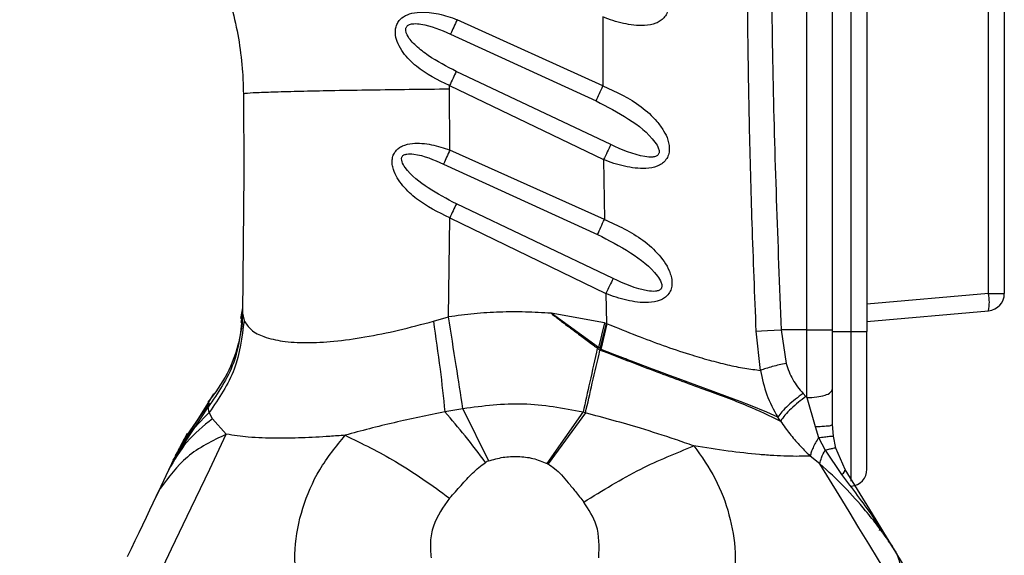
# Model space of a CAD drawing. Header units: millimetres. Extents: x 13 to 546, y 13 to 419.
# Tile 5 of 19: x 203 to 260, y 215 to 246. Entities that reach past the tile are written whole.
import ezdxf

# ---------------------------------------------------------------- set-up
doc = ezdxf.new("R2010")
doc.units = ezdxf.units.MM
doc.header["$LTSCALE"] = 2
doc.linetypes.add('SLD-Solid', pattern=[0])
doc.layers.add('DIMENSIONS', color=140, linetype='SLD-Solid', lineweight=25)
doc.styles.add('SLDTEXTSTYLE0', font='VERDANA.TTF')
doc.dimstyles.new('SLDDIMSTYLE0', dxfattribs={"dimtxt": 4.316016, "dimasz": 6.604, "dimexe": 0, "dimexo": 0.0625, "dimgap": 1.079004, "dimtad": 0, "dimtih": 1, "dimtoh": 1, "dimrnd": 1e-09, "dimzin": 12, "dimdsep": 46, "dimtxsty": 'SLDTEXTSTYLE0', "dimsah": 1, "dimcen": 0.09, "dimadec": 0, "dimazin": 3, "dimtfac": 1, "dimtofl": 0, "dimtmove": 0, "dimatfit": 3, "dimfxl": 0, "dimfrac": 2, "dimtolj": 1, "dimtzin": 12, "dimarcsym": 0})

# ---------------------------------------------------------------- blocks, each defined once
blk = doc.blocks.new('_D')
at = {"layer": 'DIMENSIONS'}
for p, q in [((239.973, 382.092), (174.141, 382.092)), ((180.491, 382.092), (180.491, 294.455)), ((174.079, 286.629), (172.629, 286.629)), ((172.629, 286.629), (172.629, 279.77)), ((186.904, 286.629), (188.354, 286.629)), ((188.354, 286.629), (188.354, 279.77)), ((172.629, 279.77), (174.079, 279.77)), ((188.354, 279.77), (186.904, 279.77)), ((180.491, 174.243), (180.491, 278.803)), ((194.55, 174.243), (174.141, 174.243))]:
    blk.add_line(p, q, dxfattribs=at)
for points in [[(180.491, 382.092), (179.475, 375.488), (181.507, 375.488)], [(180.491, 174.243), (181.507, 180.847), (179.475, 180.847)]]:
    blk.add_solid(points, dxfattribs=at)
at = {"layer": 'DIMENSIONS', "char_height": 4.2333, "attachment_point": 1, "style": 'SLDTEXTSTYLE0'}
for s, insert in [('207.8', (172.284, 292.972)), ('8.18', (174.079, 285.146))]:
    blk.add_mtext(s, dxfattribs=dict(at, insert=insert))
blk = doc.blocks.new('_D_1')
at = {"layer": 'DIMENSIONS'}
for p, q in [((239.973, 382.092), (148.703, 382.092)), ((155.053, 382.092), (155.053, 250.515)), ((146.845, 242.69), (145.396, 242.69)), ((145.396, 242.69), (145.396, 235.83)), ((163.261, 242.69), (164.71, 242.69)), ((164.71, 242.69), (164.71, 235.83)), ((145.396, 235.83), (146.845, 235.83)), ((164.71, 235.83), (163.261, 235.83)), ((155.053, 116.856), (155.053, 234.864)), ((223.25, 116.856), (148.703, 116.856))]:
    blk.add_line(p, q, dxfattribs=at)
for points in [[(155.053, 382.092), (154.037, 375.488), (156.069, 375.488)], [(155.053, 116.856), (156.069, 123.46), (154.037, 123.46)]]:
    blk.add_solid(points, dxfattribs=at)
at = {"layer": 'DIMENSIONS', "char_height": 4.2333, "attachment_point": 1, "style": 'SLDTEXTSTYLE0'}
for s, insert in [('265.2', (146.845, 249.033)), ('10.44', (146.845, 241.207))]:
    blk.add_mtext(s, dxfattribs=dict(at, insert=insert))

msp = doc.modelspace()

# ---------------------------------------------------------------- linework, layer by layer
for p, q in [((251.177, 227.643), (251.177, 298.843)), ((252.09, 298.843), (252.09, 227.643)), ((259.177, 229.859), (259.177, 296.627)), ((260.09, 296.627), (260.09, 229.859)), ((248.59, 227.743), (248.59, 296.237)), ((250.09, 227.743), (250.09, 296.237)), ((236.712, 241.955), (228.215, 245.806)), ((236.702, 245.967), (236.712, 241.955)), ((227.838, 244.973), (236.314, 241.074)), ((237.171, 238.532), (228.173, 242.794)), ((215.771, 241.5), (215.792, 236.846)), ((227.776, 241.778), (227.775, 241.969)), ((227.775, 241.969), (236.748, 237.658)), ((227.795, 238.217), (227.776, 241.778)), ((236.796, 234.181), (227.795, 238.217)), ((236.748, 237.658), (236.796, 234.181)), ((215.792, 236.846), (215.728, 228.717)), ((227.431, 237.404), (236.402, 233.299)), ((237.307, 230.734), (228.181, 235.078)), ((227.724, 228.504), (227.788, 234.273)), ((227.788, 234.273), (236.88, 229.862)), ((236.88, 229.862), (236.921, 228.123)), ((259.177, 229.859), (252.09, 229.239)), ((259.177, 229.859), (260.09, 229.859)), ((215.621, 228.405), (215.733, 229.022)), ((215.728, 228.717), (215.733, 229.022)), ((252.09, 228.243), (259.177, 228.863)), ((215.728, 228.717), (215.625, 228.167)), ((215.729, 228.666), (215.694, 228.121)), ((215.728, 228.717), (215.81, 228.294)), ((226.836, 228.253), (227.724, 228.504)), ((236.446, 226.722), (233.694, 228.71)), ((236.803, 228.152), (233.694, 228.71)), ((215.694, 228.121), (215.685, 227.974)), ((236.803, 228.152), (236.446, 226.722)), ((236.545, 226.653), (236.921, 228.123)), ((236.604, 226.61), (236.964, 228.105)), ((236.803, 228.152), (236.921, 228.123)), ((236.921, 228.123), (236.964, 228.105)), ((245.898, 225.386), (245.641, 227.674)), ((247.092, 227.743), (247.381, 225.794)), ((248.59, 227.743), (247.092, 227.743)), ((248.59, 227.743), (250.09, 227.743)), ((250.09, 224.307), (250.09, 227.743)), ((250.09, 227.643), (251.177, 227.643)), ((251.177, 227.643), (252.09, 227.643)), ((251.177, 218.934), (251.177, 227.643)), ((252.09, 219.64), (252.09, 227.643)), ((236.446, 226.722), (236.386, 226.687)), ((236.545, 226.653), (236.446, 226.722)), ((236.604, 226.61), (236.54, 226.573)), ((236.604, 226.61), (236.545, 226.653)), ((250.09, 222.233), (250.09, 224.307)), ((213.766, 223.539), (214.041, 224.032)), ((248.372, 224.041), (248.533, 223.862)), ((248.533, 223.862), (248.59, 223.801)), ((248.59, 223.801), (249.069, 222.117)), ((211.935, 220.529), (213.715, 223.246)), ((212.168, 220.987), (213.766, 223.539)), ((213.773, 223.494), (212.272, 221.307)), ((213.773, 223.494), (212.279, 221.319)), ((213.715, 223.246), (213.766, 223.539)), ((213.782, 222.939), (213.715, 223.246)), ((228.559, 223.155), (227.507, 222.972)), ((228.559, 223.155), (230.047, 220.115)), ((213.968, 222.573), (213.782, 222.939)), ((214.774, 221.67), (213.968, 222.573)), ((233.455, 219.971), (235.554, 222.95)), ((235.693, 222.912), (233.514, 219.939)), ((235.693, 222.912), (235.554, 222.95)), ((247.062, 222.44), (246.897, 222.663)), ((249.069, 222.117), (249.276, 221.477)), ((250.134, 221.568), (250.09, 222.233)), ((212.503, 221.706), (212.041, 220.875)), ((249.276, 221.477), (249.647, 220.735)), ((250.284, 220.853), (250.134, 221.568)), ((211.823, 220.435), (212.09, 220.862)), ((212.036, 220.865), (211.888, 220.555)), ((212.19, 221.144), (212.045, 220.883)), ((250.822, 219.627), (250.284, 220.853)), ((211.688, 220.152), (211.939, 220.536)), ((211.688, 220.152), (211.935, 220.529)), ((211.823, 220.435), (211.802, 220.392)), ((249.353, 219.947), (248.791, 220.403)), ((249.647, 220.735), (250.614, 219.32)), ((211.613, 219.995), (211.412, 219.573)), ((211.412, 219.573), (210.962, 218.627)), ((210.962, 218.627), (210.677, 218.031)), ((210.934, 218.514), (210.677, 218.031)), ((210.962, 218.627), (210.934, 218.514)), ((252.819, 216.099), (252.806, 216.099)), ((252.819, 216.099), (252.829, 216.057))]:
    msp.add_line(p, q)
at = {"flags": 128}
for points in [[(245.641, 227.674), (245.945, 227.688), (246.302, 227.705), (246.693, 227.724), (247.092, 227.743)], [(248.59, 223.801), (248.59, 225.743), (248.59, 227.743)], [(246.897, 222.663), (246.26, 222.955), (245.315, 223.345), (244.7, 223.582), (243.976, 223.853), (243.137, 224.161), (242.175, 224.513), (241.665, 224.699), (241.135, 224.894), (240.586, 225.096), (240.02, 225.307), (239.436, 225.525), (238.38, 225.925), (238.113, 226.027), (238.046, 226.053), (238.029, 226.059), (238.025, 226.061), (238.024, 226.061), (238.023, 226.061), (238.023, 226.061), (238.023, 226.061), (238.023, 226.061), (237.557, 226.24), (237.407, 226.298), (237.314, 226.334), (236.959, 226.472), (236.604, 226.61)], [(210.439, 212.572), (211.593, 214.995), (212.733, 217.386), (213.808, 219.644), (214.774, 221.67)], [(253.857, 212.572), (253.319, 213.452), (252.765, 214.36), (252.197, 215.289), (251.623, 216.23), (251.046, 217.174), (250.472, 218.114), (249.906, 219.041), (249.353, 219.947)], [(253.824, 214.713), (252.411, 217.027), (250.822, 219.627)], [(210.677, 218.031), (210.498, 217.654), (210.306, 217.251), (210.103, 216.826), (209.892, 216.383), (209.675, 215.927), (209.454, 215.463), (209.232, 214.996), (209.01, 214.531)], [(259.957, 204.67), (256.605, 210.158), (253.824, 214.713)]]:
    msp.add_lwpolyline(points, dxfattribs=at)
for centre, radius, start, end in [((256.294, 229.361), 2.925, 350.19718, 9.80324), ((259.09, 229.859), 1, 274.99981, 0.00026), ((251.09, 219.64), 1, 274.99968, 0.00027)]:
    msp.add_arc(centre, radius, start, end)
for points, knots in [([(245.641, 227.674), (245.557, 229.763), (245.397, 233.763), (245.243, 239.498), (245.148, 245.017), (245.114, 250.526), (245.142, 256.198), (245.233, 261.889), (245.417, 268.603), (245.741, 276.385), (246.133, 283.03), (246.444, 287.489), (246.585, 289.393), (246.722, 291.151), (246.878, 293.05), (247.102, 295.696), (247.286, 297.73), (247.39, 298.881)], [0, 0, 0, 0, 0.087998, 0.168469, 0.24141, 0.32028, 0.400334, 0.480102, 0.5598, 0.682986, 0.807884, 0.839902, 0.871122, 0.888236, 0.914077, 0.951332, 1, 1, 1, 1]), ([(248.59, 296.237), (248.073, 289.84), (247.044, 277.116), (246.499, 259.34), (246.503, 242.9), (246.895, 232.816), (247.092, 227.743)], [0, 0, 0, 0, 0.280806, 0.558478, 0.777879, 1, 1, 1, 1]), ([(236.718, 250.239), (237.48, 249.884), (238.622, 249.352), (239.713, 248.338), (240.206, 247.664), (240.427, 247.18), (240.515, 246.784), (240.518, 246.466), (240.442, 246.163), (240.276, 245.909), (240.056, 245.72), (239.689, 245.534), (238.95, 245.415), (238.099, 245.53), (237.293, 245.745), (236.899, 245.893), (236.702, 245.967)], [0, 0, 0, 0, 0.250899, 0.375673, 0.442531, 0.500784, 0.533894, 0.563898, 0.595578, 0.626414, 0.653215, 0.681781, 0.749257, 0.873833, 0.936852, 1, 1, 1, 1]), ([(214.831, 247.384), (214.945, 247.004), (215.227, 246.059), (215.539, 244.512), (215.732, 242.924), (215.76, 241.917), (215.771, 241.5)], [0, 0, 0, 0, 0.199032, 0.494416, 0.790958, 1, 1, 1, 1]), ([(227.775, 241.969), (227.1, 242.297), (226.09, 242.787), (225.155, 243.737), (224.769, 244.373), (224.628, 244.827), (224.615, 245.19), (224.673, 245.468), (224.802, 245.714), (225.049, 245.968), (225.471, 246.18), (226.208, 246.289), (226.969, 246.195), (227.69, 246.006), (228.04, 245.873), (228.215, 245.806)], [0, 0, 0, 0, 0.250618, 0.374928, 0.442323, 0.499698, 0.53293, 0.563797, 0.593968, 0.625431, 0.681678, 0.749176, 0.873909, 0.936888, 1, 1, 1, 1]), ([(228.173, 242.794), (227.614, 243.082), (226.787, 243.51), (225.839, 244.244), (225.39, 244.718), (225.239, 245.076), (225.219, 245.215), (225.235, 245.314), (225.264, 245.381), (225.309, 245.44), (225.388, 245.503), (225.522, 245.555), (225.773, 245.587), (226.584, 245.513), (227.274, 245.216), (227.838, 244.973)], [0, 0, 0, 0, 0.275928, 0.408409, 0.528794, 0.556095, 0.578494, 0.589465, 0.599906, 0.610407, 0.621495, 0.644366, 0.672463, 0.732328, 1, 1, 1, 1]), ([(228.215, 245.806), (228.151, 245.663), (228.025, 245.386), (227.899, 245.108), (227.838, 244.973)], [0, 0, 0, 0, 0.513225, 1, 1, 1, 1]), ([(228.173, 242.794), (228.109, 242.66), (227.976, 242.386), (227.843, 242.111), (227.775, 241.969)], [0, 0, 0, 0, 0.485106, 1, 1, 1, 1]), ([(215.771, 241.5), (215.848, 241.513), (216.149, 241.563), (216.827, 241.573), (217.921, 241.622), (219.396, 241.655), (221.191, 241.693), (223.24, 241.725), (225.463, 241.755), (226.995, 241.77), (227.776, 241.778)], [0, 0, 0, 0, 0.019408, 0.076359, 0.168849, 0.293116, 0.444649, 0.61745, 0.80498, 1, 1, 1, 1]), ([(236.314, 241.074), (236.378, 241.216), (236.511, 241.51), (236.644, 241.804), (236.712, 241.955)], [0, 0, 0, 0, 0.484641, 1, 1, 1, 1]), ([(236.712, 241.955), (237.485, 241.599), (238.641, 241.067), (239.748, 240.047), (240.252, 239.371), (240.482, 238.885), (240.577, 238.486), (240.587, 238.164), (240.517, 237.856), (240.355, 237.597), (240.135, 237.404), (239.765, 237.214), (239.018, 237.095), (238.158, 237.214), (237.344, 237.433), (236.946, 237.583), (236.748, 237.658)], [0, 0, 0, 0, 0.250985, 0.375671, 0.44258, 0.500859, 0.533989, 0.563988, 0.595753, 0.626479, 0.653224, 0.681714, 0.749214, 0.873802, 0.936838, 1, 1, 1, 1]), ([(236.314, 241.074), (236.952, 240.743), (238.194, 240.1), (239.456, 239.139), (239.945, 238.379), (239.997, 238.14), (239.976, 238.024), (239.94, 237.953), (239.884, 237.896), (239.778, 237.834), (239.528, 237.785), (238.601, 237.884), (237.815, 238.24), (237.171, 238.532)], [0, 0, 0, 0, 0.272687, 0.53088, 0.586255, 0.610637, 0.620793, 0.630446, 0.640164, 0.65075, 0.676696, 0.734728, 1, 1, 1, 1]), ([(227.788, 234.273), (227.116, 234.599), (226.11, 235.088), (225.029, 236.106), (224.562, 236.826), (224.437, 237.368), (224.429, 237.65), (224.488, 237.923), (224.626, 238.156), (224.814, 238.335), (225.135, 238.519), (225.787, 238.655), (226.547, 238.576), (227.268, 238.403), (227.619, 238.279), (227.795, 238.217)], [0, 0, 0, 0, 0.250718, 0.37527, 0.499595, 0.532511, 0.562603, 0.594525, 0.625424, 0.652797, 0.681737, 0.749239, 0.873947, 0.936914, 1, 1, 1, 1]), ([(228.181, 235.078), (227.625, 235.374), (226.545, 235.948), (225.446, 236.795), (225.022, 237.463), (224.976, 237.672), (224.991, 237.775), (225.019, 237.84), (225.065, 237.893), (225.153, 237.953), (225.366, 238.009), (226.176, 237.953), (226.865, 237.652), (227.431, 237.404)], [0, 0, 0, 0, 0.273462, 0.531812, 0.58723, 0.611887, 0.622222, 0.631981, 0.641868, 0.652442, 0.67782, 0.735203, 1, 1, 1, 1]), ([(227.795, 238.217), (227.733, 238.079), (227.611, 237.808), (227.49, 237.537), (227.431, 237.404)], [0, 0, 0, 0, 0.512002, 1, 1, 1, 1]), ([(237.171, 238.532), (237.102, 238.392), (236.961, 238.101), (236.82, 237.809), (236.748, 237.658)], [0, 0, 0, 0, 0.481994, 1, 1, 1, 1]), ([(228.181, 235.078), (228.117, 234.948), (227.986, 234.679), (227.855, 234.411), (227.788, 234.273)], [0, 0, 0, 0, 0.485658, 1, 1, 1, 1]), ([(236.402, 233.299), (236.466, 233.442), (236.596, 233.736), (236.728, 234.03), (236.796, 234.181)], [0, 0, 0, 0, 0.484989, 1, 1, 1, 1]), ([(236.796, 234.181), (237.579, 233.824), (238.75, 233.289), (240.015, 232.137), (240.568, 231.319), (240.726, 230.698), (240.742, 230.373), (240.678, 230.06), (240.519, 229.796), (240.3, 229.599), (239.927, 229.405), (239.172, 229.287), (238.304, 229.41), (237.481, 229.633), (237.08, 229.785), (236.88, 229.862)], [0, 0, 0, 0, 0.2511719, 0.3759916, 0.5007195, 0.5338495, 0.5638885, 0.5957629, 0.6263827, 0.6530616, 0.6814807, 0.7490667, 0.8737209, 0.9367984, 1, 1, 1, 1]), ([(236.402, 233.299), (237.048, 232.966), (238.308, 232.316), (239.587, 231.344), (240.093, 230.579), (240.152, 230.338), (240.136, 230.218), (240.103, 230.146), (240.048, 230.086), (239.942, 230.022), (239.689, 229.972), (238.753, 230.076), (237.959, 230.437), (237.307, 230.734)], [0, 0, 0, 0, 0.272408, 0.530918, 0.586686, 0.611388, 0.621575, 0.631156, 0.640805, 0.65128, 0.677035, 0.734947, 1, 1, 1, 1]), ([(237.307, 230.734), (237.238, 230.594), (237.095, 230.304), (236.953, 230.013), (236.88, 229.862)], [0, 0, 0, 0, 0.4816161, 1, 1, 1, 1]), ([(215.728, 228.717), (215.625, 227.721), (215.419, 225.727), (214.283, 224.074), (213.715, 223.246)], [0, 0, 0, 0, 0.4994, 1, 1, 1, 1]), ([(215.81, 228.294), (215.691, 227.323), (215.452, 225.373), (214.34, 223.753), (213.782, 222.939)], [0, 0, 0, 0, 0.497807, 1, 1, 1, 1]), ([(215.81, 228.294), (215.933, 228.102), (216.213, 227.667), (217.046, 227.292), (218.125, 227.049), (219.499, 226.978), (221.108, 227.07), (222.91, 227.325), (224.845, 227.719), (226.162, 228.072), (226.836, 228.253)], [0, 0, 0, 0, 0.058173, 0.132082, 0.22779, 0.346665, 0.487222, 0.646092, 0.818707, 1, 1, 1, 1]), ([(226.836, 228.253), (226.972, 227.323), (227.229, 225.567), (227.418, 223.802), (227.507, 222.972)], [0, 0, 0, 0, 0.5296511, 1, 1, 1, 1]), ([(233.694, 228.71), (233.196, 228.741), (232.2, 228.804), (230.703, 228.791), (229.207, 228.706), (228.218, 228.571), (227.724, 228.504)], [0, 0, 0, 0, 0.249989, 0.500003, 0.750017, 1, 1, 1, 1]), ([(228.559, 223.155), (228.428, 223.993), (228.147, 225.776), (227.87, 227.559), (227.724, 228.504)], [0, 0, 0, 0, 0.470236, 1, 1, 1, 1]), ([(233.694, 228.71), (233.806, 228.624), (233.989, 228.482), (234.212, 228.311), (234.435, 228.141), (234.669, 227.965), (234.885, 227.804), (234.995, 227.722), (235.024, 227.7), (235.033, 227.693), (235.148, 227.608), (235.263, 227.522), (235.391, 227.426), (235.504, 227.342), (235.726, 227.175), (236.012, 226.963), (236.225, 226.805), (236.338, 226.722), (236.374, 226.696), (236.386, 226.687)], [0, 0, 0, 0, 0.125205, 0.206459, 0.250367, 0.375476, 0.466573, 0.490757, 0.497447, 0.499436, 0.500521, 0.625496, 0.627292, 0.642956, 0.750397, 0.875228, 0.960544, 0.9861, 1, 1, 1, 1]), ([(215.7, 228.146), (215.697, 228.128), (215.678, 228.031), (215.652, 227.792), (215.577, 227.376), (215.367, 226.477), (214.873, 225.084), (214.113, 224.073), (213.704, 223.53)], [0, 0, 0, 0, 0.010929, 0.058436, 0.141115, 0.259331, 0.602114, 1, 1, 1, 1]), ([(236.964, 228.105), (237.542, 227.869), (238.619, 227.43), (240.213, 226.835), (241.617, 226.361), (242.867, 225.99), (243.943, 225.716), (244.939, 225.508), (245.589, 225.425), (245.898, 225.386)], [0, 0, 0, 0, 0.199814, 0.372737, 0.544734, 0.674238, 0.790159, 0.900318, 1, 1, 1, 1]), ([(236.386, 226.687), (236.24, 226.029), (235.964, 224.783), (235.686, 223.538), (235.554, 222.95)], [0, 0, 0, 0, 0.528045, 1, 1, 1, 1]), ([(235.693, 222.912), (235.827, 223.488), (236.111, 224.708), (236.392, 225.928), (236.54, 226.573)], [0, 0, 0, 0, 0.47193, 1, 1, 1, 1]), ([(236.386, 226.687), (236.412, 226.668), (236.464, 226.63), (236.515, 226.592), (236.54, 226.573)], [0, 0, 0, 0, 0.500068, 1, 1, 1, 1]), ([(236.54, 226.573), (237.58, 226.173), (239.593, 225.397), (242.458, 224.332), (244.963, 223.443), (246.419, 222.747), (247.062, 222.44)], [0, 0, 0, 0, 0.295581, 0.572138, 0.811046, 1, 1, 1, 1]), ([(247.381, 225.794), (247.247, 225.766), (246.977, 225.71), (246.586, 225.611), (246.225, 225.506), (246.001, 225.424), (245.898, 225.386)], [0, 0, 0, 0, 0.267689, 0.535873, 0.785742, 1, 1, 1, 1]), ([(245.898, 225.386), (245.993, 224.906), (246.184, 223.946), (246.66, 223.09), (246.897, 222.663)], [0, 0, 0, 0, 0.500164, 1, 1, 1, 1]), ([(247.381, 225.794), (247.493, 225.47), (247.716, 224.825), (248.153, 224.302), (248.372, 224.041)], [0, 0, 0, 0, 0.501607, 1, 1, 1, 1]), ([(248.59, 223.801), (248.783, 223.807), (249.143, 223.819), (249.601, 223.928), (249.972, 224.053), (250.057, 224.236), (250.09, 224.307)], [0, 0, 0, 0, 0.345981, 0.645957, 0.864949, 1, 1, 1, 1]), ([(248.372, 224.041), (248.221, 223.933), (247.917, 223.716), (247.507, 223.359), (247.156, 223.014), (246.976, 222.77), (246.897, 222.663)], [0, 0, 0, 0, 0.273725, 0.552538, 0.803284, 1, 1, 1, 1]), ([(248.533, 223.862), (248.387, 223.755), (248.087, 223.536), (247.68, 223.173), (247.324, 222.813), (247.142, 222.554), (247.062, 222.44)], [0, 0, 0, 0, 0.264209, 0.540617, 0.795926, 1, 1, 1, 1]), ([(235.554, 222.95), (234.394, 223.171), (232.073, 223.612), (229.731, 223.307), (228.559, 223.155)], [0, 0, 0, 0, 0.499993, 1, 1, 1, 1]), ([(213.968, 222.573), (213.439, 222.148), (212.396, 221.31), (211.737, 220.147), (211.412, 219.573)], [0, 0, 0, 0, 0.506948, 1, 1, 1, 1]), ([(211.613, 219.995), (211.903, 220.533), (212.487, 221.617), (213.348, 222.496), (213.782, 222.939)], [0, 0, 0, 0, 0.496276, 1, 1, 1, 1]), ([(227.507, 222.972), (227.012, 222.873), (226.025, 222.676), (224.56, 222.349), (223.116, 221.997), (222.165, 221.739), (221.693, 221.611)], [0, 0, 0, 0, 0.253592, 0.505336, 0.754286, 1, 1, 1, 1]), ([(229.878, 220.032), (229.486, 220.549), (228.726, 221.554), (227.905, 222.509), (227.507, 222.972)], [0, 0, 0, 0, 0.51521, 1, 1, 1, 1]), ([(242.012, 220.994), (241.652, 221.117), (240.619, 221.471), (238.525, 222.155), (236.766, 222.625), (235.693, 222.912)], [0, 0, 0, 0, 0.172975, 0.495945, 1, 1, 1, 1]), ([(247.062, 222.44), (247.151, 222.306), (247.399, 221.935), (247.854, 221.361), (248.35, 220.821), (248.673, 220.515), (248.791, 220.403)], [0, 0, 0, 0, 0.179445, 0.500507, 0.81868, 1, 1, 1, 1]), ([(249.069, 222.117), (249.199, 222.12), (249.441, 222.127), (249.753, 222.161), (249.975, 222.168), (250.065, 222.219), (250.09, 222.233)], [0, 0, 0, 0, 0.375776, 0.701629, 0.919166, 1, 1, 1, 1]), ([(214.774, 221.67), (213.971, 221.285), (212.43, 220.546), (211.418, 219.172), (210.934, 218.514)], [0, 0, 0, 0, 0.5208565, 1, 1, 1, 1]), ([(221.693, 221.611), (221.395, 221.588), (220.826, 221.543), (219.984, 221.493), (219.183, 221.458), (218.412, 221.439), (217.376, 221.437), (216.162, 221.468), (215.201, 221.608), (214.774, 221.67)], [0, 0, 0, 0, 0.129523, 0.246708, 0.364974, 0.476031, 0.580365, 0.813128, 1, 1, 1, 1]), ([(218.886, 212.572), (218.813, 213.377), (218.666, 214.989), (219.159, 217.394), (220.129, 219.675), (221.169, 220.962), (221.693, 221.611)], [0, 0, 0, 0, 0.246856, 0.49442, 0.744958, 1, 1, 1, 1]), ([(221.693, 221.611), (222.688, 221.125), (224.824, 220.083), (226.753, 218.694), (227.783, 217.953)], [0, 0, 0, 0, 0.4660258, 1, 1, 1, 1]), ([(249.276, 221.477), (249.214, 221.378), (249.095, 221.187), (248.951, 220.902), (248.843, 220.644), (248.807, 220.478), (248.791, 220.403)], [0, 0, 0, 0, 0.295836, 0.569845, 0.807699, 1, 1, 1, 1]), ([(249.276, 221.477), (249.392, 221.491), (249.601, 221.518), (249.869, 221.546), (250.038, 221.568), (250.115, 221.568), (250.134, 221.568)], [0, 0, 0, 0, 0.406909, 0.732838, 0.934804, 1, 1, 1, 1]), ([(235.598, 217.715), (236.686, 218.394), (238.731, 219.669), (240.966, 220.571), (242.012, 220.993)], [0, 0, 0, 0, 0.531801, 1, 1, 1, 1]), ([(242.012, 220.993), (242.452, 220.371), (243.326, 219.134), (244.119, 217.008), (244.508, 214.791), (244.365, 213.311), (244.293, 212.572)], [0, 0, 0, 0, 0.2542545, 0.504608, 0.7525588, 1, 1, 1, 1]), ([(248.791, 220.403), (248.576, 220.396), (248.125, 220.379), (247.416, 220.388), (246.643, 220.424), (245.497, 220.512), (243.943, 220.689), (242.675, 220.889), (242.012, 220.993)], [0, 0, 0, 0, 0.094536, 0.198734, 0.311805, 0.435241, 0.704454, 1, 1, 1, 1]), ([(250.284, 220.853), (250.269, 220.856), (250.21, 220.865), (250.084, 220.832), (249.887, 220.796), (249.733, 220.757), (249.647, 220.735)], [0, 0, 0, 0, 0.070302, 0.270186, 0.590773, 1, 1, 1, 1]), ([(230.047, 220.115), (230.327, 220.198), (230.889, 220.363), (231.769, 220.392), (232.646, 220.303), (233.186, 220.081), (233.455, 219.971)], [0, 0, 0, 0, 0.2496076, 0.5010495, 0.752049, 1, 1, 1, 1]), ([(249.353, 219.947), (249.379, 220.067), (249.439, 220.344), (249.572, 220.594), (249.647, 220.735)], [0, 0, 0, 0, 0.435422, 1, 1, 1, 1]), ([(227.783, 217.953), (228.007, 218.199), (228.449, 218.685), (229.1, 219.43), (229.618, 219.831), (229.878, 220.032)], [0, 0, 0, 0, 0.337302, 0.667203, 1, 1, 1, 1]), ([(230.047, 220.115), (230.016, 220.102), (229.957, 220.078), (229.903, 220.047), (229.878, 220.032)], [0, 0, 0, 0, 0.543463, 1, 1, 1, 1]), ([(233.455, 219.971), (233.466, 219.965), (233.486, 219.955), (233.506, 219.944), (233.514, 219.939)], [0, 0, 0, 0, 0.560037, 1, 1, 1, 1]), ([(233.514, 219.939), (233.646, 219.853), (233.928, 219.67), (234.312, 219.288), (234.709, 218.834), (235.138, 218.299), (235.437, 217.92), (235.598, 217.715)], [0, 0, 0, 0, 0.153291, 0.328768, 0.527563, 0.74458, 1, 1, 1, 1]), ([(252.95, 216.005), (252.875, 216.11), (252.58, 216.527), (251.87, 217.404), (250.775, 218.645), (249.837, 219.504), (249.353, 219.947)], [0, 0, 0, 0, 0.072399, 0.286799, 0.632343, 1, 1, 1, 1]), ([(250.614, 219.32), (250.686, 219.378), (250.79, 219.461), (250.815, 219.588), (250.822, 219.627)], [0, 0, 0, 0, 0.6921623, 1, 1, 1, 1]), ([(250.614, 219.32), (251.225, 218.513), (252.111, 217.342), (252.957, 216.084), (253.228, 215.659), (253.254, 215.618)], [0, 0, 0, 0, 0.667583, 0.9681, 1, 1, 1, 1]), ([(227.783, 217.953), (227.411, 217.432), (226.856, 216.656), (226.622, 215.403), (226.677, 214.785), (226.704, 214.476)], [0, 0, 0, 0, 0.5041074, 0.7524236, 1, 1, 1, 1]), ([(236.475, 214.476), (236.495, 215.129), (236.53, 216.305), (235.885, 217.281), (235.598, 217.715)], [0, 0, 0, 0, 0.554802, 1, 1, 1, 1]), ([(252.829, 216.057), (252.825, 216.065), (252.817, 216.079), (252.809, 216.093), (252.806, 216.099)], [0, 0, 0, 0, 0.559958, 1, 1, 1, 1]), ([(253.824, 214.713), (253.67, 214.959), (253.394, 215.4), (253.086, 215.82), (252.95, 216.005)], [0, 0, 0, 0, 0.558453, 1, 1, 1, 1]), ([(253.254, 215.618), (253.341, 215.482), (253.503, 215.231), (253.681, 214.945), (253.783, 214.779), (253.813, 214.73), (253.824, 214.713)], [0, 0, 0, 0, 0.452496, 0.838211, 0.945409, 1, 1, 1, 1]), ([(253.857, 212.572), (253.993, 213.015), (254.216, 213.744), (253.934, 214.44), (253.824, 214.713)], [0, 0, 0, 0, 0.607316, 1, 1, 1, 1])]:
    msp.add_open_spline(points, degree=3, knots=knots)

# ---------------------------------------------------------------- dimensions: what is measured, and where the dimension line sits
at = {"layer": 'DIMENSIONS'}
for base, p1, p2, picture, middle in [((155.053, 382.092), (225.79, 116.856), (242.513, 382.092), '_D_1', (155.053, 242.69)), ((180.491, 174.243), (242.513, 382.092), (197.09, 174.243), '_D', (180.491, 286.629))]:
    dim = msp.add_linear_dim(base=base, p1=p1, p2=p2, angle=90, dimstyle='SLDDIMSTYLE0', dxfattribs=at)
    dim.commit()
    dim.dimension.update_dxf_attribs({"geometry": picture, "text_midpoint": middle, "dimtype": 160})

doc.saveas('drawing.dxf')
